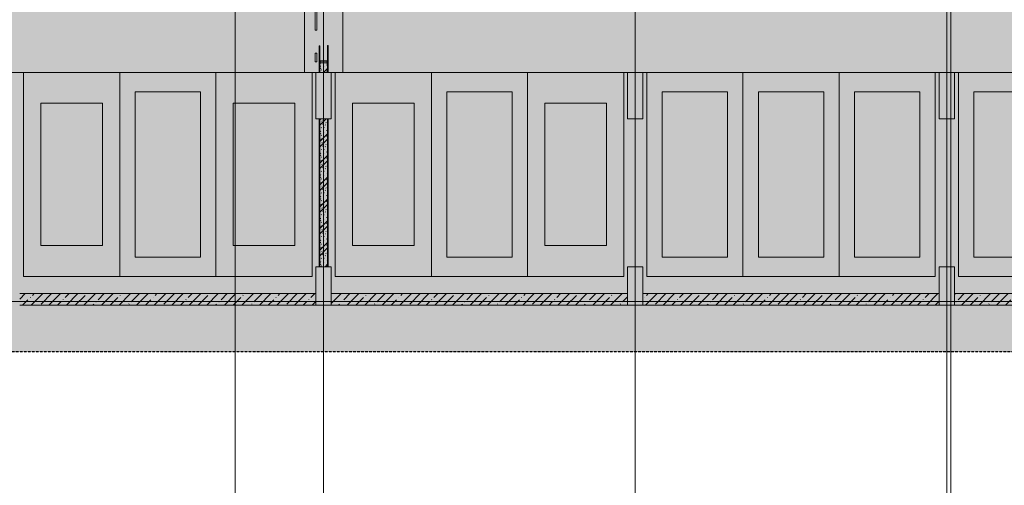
# Model space of a CAD drawing. Header units: millimetres. Extents: x -9064 to 167246, y -7619 to 134351.
# Tile 24 of 112: x 40900 to 66493, y 47467 to 59574. Entities that reach past the tile are written whole.
import ezdxf

# ---------------------------------------------------------------- set-up
doc = ezdxf.new("R2010")
doc.units = ezdxf.units.MM
doc.linetypes.add('3_ Штрих_ 5 х 3 мм', pattern=[8, 5, -3])
doc.linetypes.add('4_ Штрихпунктир_ 10 х 2 мм', pattern=[14, 10, -2, 0, -2])
for name, color, linetype, lineweight in [('A-DETL', 7, 'Continuous', 15), ('A-DETL-GENF', 7, 'Continuous', 13), ('A-DOOR', 7, 'Continuous', 13), ('A-FLOR', 7, 'Continuous', 13), ('A-WALL', 7, 'Continuous', 13), ('A-WALL-PATT', 7, 'Continuous', 13), ('C-PRKG', 7, 'Continuous', 13), ('G-ANNO-TEXT', 7, 'Continuous', 5), ('I-WALL', 7, 'Continuous', 13), ('S-COLS', 7, 'Continuous', 15), ('S-GRID', 7, 'Continuous', 5)]:
    doc.layers.add(name, color=color, linetype=linetype, lineweight=lineweight)
doc.styles.add('GOST Common_2', font='GOST_Common.ttf', dxfattribs={"height": 400})
pattern_1 = [(0, (0, 0), (406.4, 101.6), [6.706, -298.094, 6.706, -298.094, -1625.6]), (0, (0, 0), (406.4, 101.6), [-609.6, 6.706, -602.894, 6.706, -298.094, -711.2]), (0, (0, 0), (406.4, 101.6), [-1524, 6.706, -196.494, 6.706, -501.294]), (120, (152.4, 50.8), (-291.18818, 301.15272), [6.706, -298.094, 6.706, -298.094, -1625.6]), (120, (152.4, 50.8), (-291.18818, 301.15272), [-609.6, 6.706, -602.894, 6.706, -298.094, -711.2]), (120, (152.4, 50.8), (-291.18818, 301.15272), [-1524, 6.706, -196.494, 6.706, -501.294]), (240, (203.2, 254), (-115.21182, -402.75272), [6.706, -298.094, 6.706, -298.094, -1625.6]), (240, (203.2, 254), (-115.21182, -402.75272), [-609.6, 6.706, -602.894, 6.706, -298.094, -711.2]), (240, (203.2, 254), (-115.21182, -402.75272), [-1524, 6.706, -196.494, 6.706, -501.294])]
pattern_2 = [(135, (300.56, 377.28), (-565.6854, 6e-14), [10, -790]), (135, (349.8, 474.73), (-565.6854, 6e-14), [10, -790]), (135, (423.93, 473.06), (-565.6854, 6e-14), [10, -790]), (135, (229.92, 447.9), (-565.6854, 6e-14), [10, -790]), (135, (155.08, 447.9), (-565.6854, 6e-14), [10, -790]), (135, (114.9, 369.03), (-565.6854, 6e-14), [10, -790]), (135, (132.43, 285.8), (-565.6854, 6e-14), [10, -790]), (135, (214.66, 322), (-565.6854, 6e-14), [10, -790]), (135, (198.16, 261.88), (-565.6854, 6e-14), [10, -790]), (135, (45.2, 272.9), (-565.6854, 6e-14), [10, -790]), (135, (42.32, 336.16), (-565.6854, 6e-14), [10, -790]), (135, (92.26, 192.24), (-565.6854, 6e-14), [10, -790]), (135, (7.07, 149.2), (-565.6854, 6e-14), [10, -790]), (135, (80.6, 95.1), (-565.6854, 6e-14), [10, -790]), (135, (79.53, 36.94), (-565.6854, 6e-14), [10, -790]), (135, (153.87, 74.56), (-565.6854, 6e-14), [10, -790]), (135, (228.35, 124.8), (-565.6854, 6e-14), [10, -790]), (135, (279.75, 180.4), (-565.6854, 6e-14), [10, -790]), (135, (282.9, 31.63), (-565.6854, 6e-14), [10, -790]), (135, (377.38, 53.45), (-565.6854, 6e-14), [10, -790]), (135, (352.28, 102.7), (-565.6854, 6e-14), [10, -790]), (135, (354.05, 0), (-565.6854, 6e-14), [10, -790]), (135, (553.23, 16.45), (-565.6854, 6e-14), [10, -790]), (135, (542.38, 63.45), (-565.6854, 6e-14), [10, -790]), (135, (536.58, 239.3), (-565.6854, 6e-14), [10, -790]), (135, (475.85, 203.9), (-565.6854, 6e-14), [10, -790]), (135, (475.85, 316.54), (-565.6854, 6e-14), [10, -790]), (135, (520.8, 408.7), (-565.6854, 6e-14), [10, -790]), (135, (551.1, 470.8), (-565.6854, 6e-14), [10, -790]), (135, (235.25, 537.93), (-565.6854, 6e-14), [10, -790]), (135, (407.25, 547.65), (-565.6854, 6e-14), [10, -790]), (135, (94.5, 558.6), (-565.6854, 6e-14), [10, -790]), (135, (46.4, 532.3), (-565.6854, 6e-14), [10, -790]), (135, (85.56, 465.04), (-565.6854, 6e-14), [10, -790]), (135, (355.53, 181.14), (-565.6854, 6e-14), [10, -790]), (135, (362.23, 243.6), (-565.6854, 6e-14), [10, -790]), (135, (413.45, 344.1), (-565.6854, 6e-14), [10, -790]), (135, (286.3, 273.25), (-565.6854, 6e-14), [10, -790]), (135, (423.02, 263.72), (-565.6854, 6e-14), [10, -790]), (135, (162.94, 190.2), (-565.6854, 6e-14), [10, -790]), (135, (470.25, 120.93), (-565.6854, 6e-14), [10, -790]), (135, (484.48, 9.78), (-565.6854, 6e-14), [10, -790]), (45, (0, 212.13), (-565.6854, 0), []), (45, (212.13, 0), (-565.6854, 0), []), (45, (353.55, 0), (-565.6854, 0), []), (45, (0, 353.55), (-565.6854, 0), [])]
pattern_3 = [(45, (0, 0), (-228.0985, 228.0985), []), (45, (228.1, 0), (-228.0985, 228.0985), [403.225, -80.645, 6.706, -73.939])]

# ---------------------------------------------------------------- blocks, each defined once
blk = doc.blocks.new('Наметкина 10_РД_АР_П_Отделка_R21_rvt-1-Маркировочный план-схема -2 этажа на отм_-9_600')
at = {"layer": 'A-WALL-PATT', "lineweight": 5}
h = blk.add_hatch(dxfattribs=at)
h.set_pattern_fill('FP_34', color=256, style=0, pattern_type=2)
h.set_pattern_definition(pattern_1)
h.paths.add_polyline_path([(48700, 58200), (48700, 58898), (48680, 58898), (48680, 58200)])
h.paths.add_polyline_path([(48687, 63900), (48700, 63900), (48700, 65200), (48680, 65200), (48680, 63900)])
h = blk.add_hatch(dxfattribs=at)
h.set_pattern_fill('FP_34', color=256, style=0, pattern_type=2)
h.set_pattern_definition(pattern_1)
h.paths.add_polyline_path([(48900, 58200), (48920, 58200), (48920, 58900), (48900, 58900), (48900, 58424)])
h.paths.add_polyline_path([(48920, 63900), (48920, 65200), (48900, 65200), (48900, 63900), (48913, 63900)])
h = blk.add_hatch(dxfattribs=at)
h.set_pattern_fill('FP_34', color=256, style=0, pattern_type=2)
h.set_pattern_definition(pattern_1)
h.paths.add_polyline_path([(48700, 53150), (48700, 57000), (48680, 57000), (48680, 53150)])
h = blk.add_hatch(dxfattribs=at)
h.set_pattern_fill('FP_34', color=256, style=0, pattern_type=2)
h.set_pattern_definition(pattern_1)
h.paths.add_polyline_path([(48900, 53150), (48920, 53150), (48920, 57000), (48900, 57000), (48900, 53177)])
at = {"layer": 'A-WALL'}
for p, q in [((48700, 58898), (48680, 58898)), ((48680, 58898), (48680, 58200)), ((48700, 58500), (48700, 58898)), ((48900, 58900), (48900, 58500)), ((48920, 58900), (48900, 58900)), ((48920, 58200), (48920, 58900)), ((48700, 58200), (48700, 58424)), ((48900, 58424), (48900, 58200)), ((48680, 58200), (48700, 58200)), ((48900, 58200), (48920, 58200)), ((48700, 57000), (48680, 57000)), ((48680, 57000), (48680, 53150)), ((48700, 53150), (48700, 57000)), ((48900, 57000), (48900, 53150)), ((48920, 57000), (48900, 57000)), ((48920, 53150), (48920, 57000)), ((48680, 53150), (48700, 53150)), ((48900, 53150), (48920, 53150))]:
    blk.add_line(p, q, dxfattribs=at)
blk = doc.blocks.new('АР-Ворота сборка - Ворота секционные_5200х2600 _h_-V27-Маркировочный план-схема -2 этажа на отм_-9_600')
at = {"layer": 'A-DETL-GENF'}
for p, q in [((-2275, 218), (-2503, 218)), ((-2503, 218), (-2503, 173)), ((-2503, 173), (-2275, 173)), ((-2275, 173), (-2275, 218)), ((-1675, 218), (-1675, 173)), ((-430, 218), (-1675, 218)), ((-1675, 173), (-430, 173)), ((370, 218), (-430, 218)), ((-430, 173), (370, 173)), ((2753, 218), (370, 218)), ((370, 173), (2753, 173)), ((2753, 173), (2753, 218))]:
    blk.add_line(p, q, dxfattribs=at)
blk = doc.blocks.new('АР_Машиноместо - 4900x2400_М__5300х2500_-2211001-Маркировочный план-схема -2 этажа на отм_-9_600')
at = {"layer": 'C-PRKG'}
for p, q in [((2500, 0), (0, 0)), ((0, 0), (0, -5300)), ((2500, 0), (2500, -5300)), ((450, -800), (450, -4500)), ((450, -800), (2050, -800)), ((2050, -800), (2050, -4500)), ((450, -4500), (2050, -4500)), ((2500, -5300), (0, -5300))]:
    blk.add_line(p, q, dxfattribs=at)
blk = doc.blocks.new('АР_Машиноместо - 5300x2500_С-V39-Маркировочный план-схема -2 этажа на отм_-9_600')
at = {"layer": 'C-PRKG'}
for p, q in [((2500, 5300), (0, 5300)), ((0, 0), (0, 5300)), ((2500, 0), (2500, 5300)), ((400, 4800), (2100, 4800)), ((400, 500), (400, 4800)), ((2100, 500), (2100, 4800)), ((400, 500), (2100, 500)), ((2500, 0), (0, 0))]:
    blk.add_line(p, q, dxfattribs=at)
blk = doc.blocks.new('АР_Машиноместо - 4900x2400_М__5300х2500_-V40-Маркировочный план-схема -2 этажа на отм_-9_600')
at = {"layer": 'C-PRKG'}
for p, q in [((2500, 5300), (0, 5300)), ((0, 0), (0, 5300)), ((2500, 0), (2500, 5300)), ((450, 4500), (2050, 4500)), ((450, 800), (450, 4500)), ((2050, 800), (2050, 4500)), ((450, 800), (2050, 800)), ((2500, 0), (0, 0))]:
    blk.add_line(p, q, dxfattribs=at)
blk = doc.blocks.new('АР_Машиноместо - 5300x2500_С-V37-Маркировочный план-схема -2 этажа на отм_-9_600')
at = {"layer": 'C-PRKG'}
for p, q in [((2500, 0), (0, 0)), ((0, 0), (0, -5300)), ((2500, 0), (2500, -5300)), ((400, -500), (400, -4800)), ((400, -500), (2100, -500)), ((2100, -500), (2100, -4800)), ((400, -4800), (2100, -4800)), ((2500, -5300), (0, -5300))]:
    blk.add_line(p, q, dxfattribs=at)
blk = doc.blocks.new('АР_Фахверк_ _Швеллер полки параллельные_ - 20П-6205141-Маркировочный план-схема -2 этажа на отм_-9_600')
at = {"layer": 'S-COLS'}
blk.add_hatch(color=256, dxfattribs=at).paths.add_polyline_path([(53, 100), (-23, 100), (-23, -100), (53, -100), (47, -91), (-8, -91), (-15, -88), (-18, -82), (-18, 81), (-15, 88), (-8, 91), (47, 91)])
for p, q in [((53, 100), (-23, 100)), ((-23, 100), (-23, -100)), ((-18, -82), (-18, 81)), ((-8, 91), (47, 91)), ((53, 96), (53, 100)), ((-23, -100), (53, -100)), ((47, -91), (-8, -91)), ((53, -100), (53, -97))]:
    blk.add_line(p, q, dxfattribs=at)
for centre, radius, start, end in [((-8, 81), 9.5, 90, 180), ((47, 96), 5.5, 270, 360), ((-8, -82), 9.5, 180, 270), ((47, -97), 5.5, 360, 90)]:
    blk.add_arc(centre, radius, start, end, dxfattribs=at)

msp = doc.modelspace()

# ---------------------------------------------------------------- hatches: boundary and pattern name
at = {"layer": 'A-DETL-GENF', "true_color": 0xffffff}
h = msp.add_hatch(color=7, dxfattribs=at)
h.paths.add_polyline_path([(32765.4, 48000), (39300, 48000), (39300, 50950), (88850, 50950), (88850, 77750), (49300, 77750), (49300, 77950), (88850, 77950), (88850, 101400), (67200, 101400.1), (67200, 101450.1), (88850, 101450.1), (88850, 102150), (67950, 102150), (67950, 118260), (88850, 118260), (88850, 127956.4), (45250, 127956.4), (45250, 100300), (32600, 100300), (32600, 77950), (48300, 77950), (48300, 77750), (32600, 77750), (32600, 61050), (48300, 61050), (48300, 60850), (32600, 60850), (32600, 51650), (36350, 51650), (36350, 51450), (32600, 51450), (32600, 48000), (32700, 48000)])
h.paths.add_polyline_path([(72500, 58200), (72300, 58200), (72300, 66650), (76400, 66650), (76400, 66450), (72500, 66450), (72500, 58770)])
h.paths.add_polyline_path([(48900, 58424.4), (48891, 58429.9), (48891, 58485.7), (48888.2, 58492.4), (48881.5, 58495.2), (48718.5, 58495.2), (48711.8, 58492.4), (48709, 58485.7), (48709, 58429.9), (48700, 58424.4), (48700, 58500.4), (48900, 58500.4), (48900, 58464)])
h.paths.add_polyline_path([(48581.5, 58476.5), (48581.5, 58705), (48626.5, 58705), (48626.5, 58476.5), (48600, 58476.5)])
h.paths.add_polyline_path([(48626.5, 59305), (48581.5, 59305), (48581.5, 63733.5), (48626.5, 63733.5), (48626.5, 59386.3)])
h.paths.add_polyline_path([(56700, 60850), (49300, 60850), (49300, 61050), (65600, 61050), (65600, 68150), (65800, 68150), (65800, 60850), (62966, 60850)])
h.paths.add_polyline_path([(48900, 63750), (48700, 63750), (48700, 63826), (48709, 63820.5), (48709, 63764.7), (48711.8, 63758), (48718.5, 63755.2), (48881.5, 63755.2), (48888.2, 63758), (48891, 63764.7), (48891, 63820.5), (48900, 63826), (48900, 63755.2)])
h.paths.add_polyline_path([(48700, 75174), (48700, 75250), (48900, 75250), (48900, 75174), (48891, 75179.5), (48891, 75235.3), (48888.2, 75242), (48881.5, 75244.8), (48718.5, 75244.8), (48711.8, 75242), (48709, 75235.3), (48709, 75179.5)])
h.paths.add_polyline_path([(48626.5, 75246.5), (48581.5, 75246.5), (48581.5, 75475), (48626.5, 75475), (48626.5, 75250)])
h.paths.add_polyline_path([(48626.5, 76075), (48581.5, 76075), (48581.5, 80503.5), (48626.5, 80503.5), (48626.5, 77210.1)])
h.paths.add_polyline_path([(48891, 80500), (48700, 80500), (48700, 80576), (48709, 80570.5), (48709, 80514.7), (48711.8, 80508), (48718.5, 80505.2), (48881.5, 80505.2), (48888.2, 80508), (48891, 80514.7), (48891, 80570.5), (48900, 80575), (48900, 80500)])
h.paths.add_polyline_path([(61675, 87000), (61645, 87000), (61645, 87200), (61775, 87200), (61775, 87000), (61732.1, 87000)])
h.paths.add_polyline_path([(61325, 87000), (57545, 87000), (57545, 87200), (61505, 87200), (61505, 87000)])
h.paths.add_polyline_path([(49100, 87000), (49100, 87200), (52630, 87200), (52630, 87000), (49927.4, 87000)])
h.paths.add_polyline_path([(56125, 87000), (52770, 87000), (52770, 87200), (57405, 87200), (57405, 87000), (57000.4, 87000)])
h.paths.add_polyline_path([(85000, 102350), (88850, 102350), (88850, 118060), (68150, 118060), (68150, 102350), (83827.8, 102350)])
h.paths.add_polyline_path([(59500, 104240), (59300, 104240), (59300, 118830), (59500, 118830), (59500, 109000)])
at = {"layer": 'A-WALL-PATT', "lineweight": 5}
h = msp.add_hatch(dxfattribs=at)
h.set_pattern_fill('FP_1', color=256, style=0, pattern_type=2)
h.set_pattern_definition(pattern_2)
h.paths.add_polyline_path([(48891, 58200), (48900, 58200), (48900, 58424.4), (48891, 58429.9), (48891, 58450.2), (48709, 58450.2), (48709, 58429.9), (48700, 58424.4), (48700, 58200), (48709, 58200)])
h = msp.add_hatch(dxfattribs=at)
h.set_pattern_fill('FP_1', color=256, style=0, pattern_type=2)
h.set_pattern_definition(pattern_2)
h.paths.add_polyline_path([(48900, 53150), (48900, 57000), (48700, 57000), (48700, 53150)])
h = msp.add_hatch(dxfattribs=at)
h.set_pattern_fill('FP_3', color=256, style=0, pattern_type=2)
h.set_pattern_definition(pattern_3)
h.paths.add_polyline_path([(42104.2, 52150), (48600, 52150), (48600, 52450), (40900, 52450), (40900, 52150)])
h = msp.add_hatch(dxfattribs=at)
h.set_pattern_fill('FP_3', color=256, style=0, pattern_type=2)
h.set_pattern_definition(pattern_3)
h.paths.add_polyline_path([(49000, 52150), (56700, 52150), (56700, 52450), (49000, 52450)])
h = msp.add_hatch(dxfattribs=at)
h.set_pattern_fill('FP_3', color=256, style=0, pattern_type=2)
h.set_pattern_definition(pattern_3)
h.paths.add_polyline_path([(57100, 52150), (64800, 52150), (64800, 52450), (57100, 52450)])
h = msp.add_hatch(dxfattribs=at)
h.set_pattern_fill('FP_3', color=256, style=0, pattern_type=2)
h.set_pattern_definition(pattern_3)
h.paths.add_polyline_path([(73070, 52150), (73070, 52450), (65200, 52450), (65200, 52150), (68450, 52150)])

# ---------------------------------------------------------------- linework, layer by layer
at = {"layer": 'A-DETL', "linetype": '3_ Штрих_ 5 х 3 мм', "lineweight": 30}
msp.add_line((39300, 50950), (88850, 50950), dxfattribs=at)
at = {"layer": 'A-FLOR'}
for p, q in [((48300, 63700), (48300, 58200)), ((49300, 58200), (49300, 63700)), ((48600, 58200), (40900, 58200)), ((48600, 58200), (40900, 58200)), ((56700, 58200), (49000, 58200)), ((56700, 58200), (49000, 58200)), ((64800, 58200), (57100, 58200)), ((64800, 58200), (57100, 58200)), ((68450, 58200), (65200, 58200)), ((68450, 58200), (65200, 58200))]:
    msp.add_line(p, q, dxfattribs=at)
at = {"layer": 'A-WALL'}
for p, q in [((48600, 52450), (40900, 52450)), ((48600, 52150), (48600, 52450)), ((56700, 52450), (49000, 52450)), ((49000, 52450), (49000, 52150)), ((56700, 52150), (56700, 52450)), ((64800, 52450), (57100, 52450)), ((57100, 52450), (57100, 52150)), ((64800, 52150), (64800, 52450)), ((73070, 52450), (65200, 52450)), ((65200, 52450), (65200, 52150)), ((40900, 52150), (48600, 52150)), ((49000, 52150), (56700, 52150)), ((57100, 52150), (64800, 52150)), ((65200, 52150), (73370, 52150))]:
    msp.add_line(p, q, dxfattribs=at)
at = {"layer": 'I-WALL'}
for p, q in [((48700, 58424.4), (48700, 58200)), ((48891, 58450.2), (48709, 58450.2)), ((48900, 58200), (48900, 58424.4)), ((48700, 58200), (48900, 58200)), ((48700, 57000), (48700, 53150)), ((48900, 57000), (48700, 57000)), ((48900, 53150), (48900, 57000)), ((48700, 53150), (48900, 53150))]:
    msp.add_line(p, q, dxfattribs=at)
at = {"layer": 'S-COLS'}
for p, q in [((49000, 58200), (48600, 58200)), ((48600, 58200), (48600, 57000)), ((49000, 57000), (49000, 58200)), ((57100, 58200), (56700, 58200)), ((56700, 58200), (56700, 57000)), ((57100, 57000), (57100, 58200)), ((65200, 58200), (64800, 58200)), ((64800, 58200), (64800, 57000)), ((65200, 57000), (65200, 58200)), ((48600, 57000), (49000, 57000)), ((56700, 57000), (57100, 57000)), ((64800, 57000), (65200, 57000)), ((49000, 53150), (48600, 53150)), ((48600, 53150), (48600, 52150)), ((49000, 52150), (49000, 53150)), ((57100, 53150), (56700, 53150)), ((56700, 53150), (56700, 52150)), ((57100, 52150), (57100, 53150)), ((65200, 53150), (64800, 53150)), ((64800, 53150), (64800, 52150)), ((65200, 52150), (65200, 53150)), ((48600, 52150), (49000, 52150)), ((56700, 52150), (57100, 52150)), ((64800, 52150), (65200, 52150))]:
    msp.add_line(p, q, dxfattribs=at)
at = {"layer": 'S-GRID', "linetype": '4_ Штрихпунктир_ 10 х 2 мм'}
for p, q in [((46500, -6019.4), (46500, 132751)), ((65100, -6019.4), (65100, 132751)), ((48800, -547.7), (48800, 80105)), ((56900, -547.7), (56900, 80105)), ((65000, 88.4), (65000, 80105)), ((106440.3, 58200), (2856, 58200)), ((106440.3, 52250), (2856, 52250))]:
    msp.add_line(p, q, dxfattribs=at)

# ---------------------------------------------------------------- block references
at = {"lineweight": 5}
msp.add_blockref('Наметкина 10_РД_АР_П_Отделка_R21_rvt-1-Маркировочный план-схема -2 этажа на отм_-9_600', (0, 0), dxfattribs=at)
at = {"layer": 'A-DOOR', "rotation": 90}
msp.add_blockref('АР-Ворота сборка - Ворота секционные_5200х2600 _h_-V27-Маркировочный план-схема -2 этажа на отм_-9_600', (48800, 60980), dxfattribs=at)
at = {"layer": 'C-PRKG'}
for name, p in [('АР_Машиноместо - 4900x2400_М__5300х2500_-2211001-Маркировочный план-схема -2 этажа на отм_-9_600', (41000, 58200)), ('АР_Машиноместо - 4900x2400_М__5300х2500_-2211001-Маркировочный план-схема -2 этажа на отм_-9_600', (49100, 58200)), ('АР_Машиноместо - 5300x2500_С-V37-Маркировочный план-схема -2 этажа на отм_-9_600', (51600, 58200)), ('АР_Машиноместо - 5300x2500_С-V37-Маркировочный план-схема -2 этажа на отм_-9_600', (57200, 58200)), ('АР_Машиноместо - 5300x2500_С-V37-Маркировочный план-схема -2 этажа на отм_-9_600', (65300, 58200))]:
    msp.add_blockref(name, p, dxfattribs=at)
at = {"layer": 'C-PRKG', "rotation": 180}
for name, p in [('АР_Машиноместо - 5300x2500_С-V39-Маркировочный план-схема -2 этажа на отм_-9_600', (46000, 58200)), ('АР_Машиноместо - 4900x2400_М__5300х2500_-V40-Маркировочный план-схема -2 этажа на отм_-9_600', (48500, 58200)), ('АР_Машиноместо - 4900x2400_М__5300х2500_-V40-Маркировочный план-схема -2 этажа на отм_-9_600', (56600, 58200)), ('АР_Машиноместо - 5300x2500_С-V39-Маркировочный план-схема -2 этажа на отм_-9_600', (62200, 58200)), ('АР_Машиноместо - 5300x2500_С-V39-Маркировочный план-схема -2 этажа на отм_-9_600', (64700, 58200))]:
    msp.add_blockref(name, p, dxfattribs=at)
at = {"layer": 'S-COLS', "rotation": 270.0000000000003}
msp.add_blockref('АР_Фахверк_ _Швеллер полки параллельные_ - 20П-6205141-Маркировочный план-схема -2 этажа на отм_-9_600', (48800, 58477.4), dxfattribs=at)

# ---------------------------------------------------------------- texts
at = {"layer": 'G-ANNO-TEXT', "insert": (38639.1, 52074.3), "char_height": 400, "width": 2501.265, "attachment_point": 1, "style": 'GOST Common_2'}
msp.add_mtext('приямок', dxfattribs=at)

doc.saveas('drawing.dxf')
